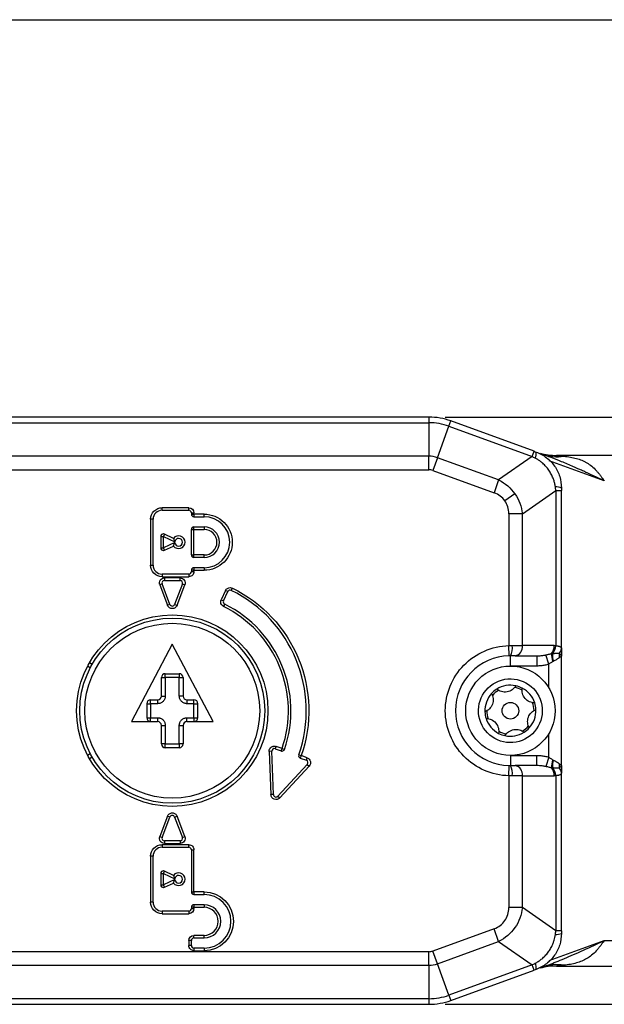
# Model space of a CAD drawing. Header units: millimetres. Extents: x 0 to 559, y 0 to 432.
# Tile 7 of 23: x 138 to 184, y 355 to 432. Entities that reach past the tile are written whole.
import ezdxf

# ---------------------------------------------------------------- set-up
doc = ezdxf.new("R2010")
doc.units = ezdxf.units.MM
doc.layers.add('DIMENSIONS', color=140, linetype='Continuous', lineweight=25)
doc.styles.add('SLDTEXTSTYLE0', font='TXT', dxfattribs={"width": 0.75})
doc.dimstyles.new('SLDDIMSTYLE0', dxfattribs={"dimtxt": 5.5, "dimasz": 3.81, "dimexe": 0, "dimexo": 0.0625, "dimgap": 1.375, "dimtad": 0, "dimtih": 1, "dimtoh": 1, "dimdec": 1, "dimrnd": 1e-09, "dimzin": 4, "dimdsep": 46, "dimtxsty": 'SLDTEXTSTYLE0', "dimsah": 1, "dimcen": 0.09, "dimadec": 0, "dimazin": 1, "dimtfac": 1, "dimtdec": 1, "dimtofl": 0, "dimtmove": 0, "dimatfit": 3, "dimfxl": 0, "dimfrac": 2, "dimtolj": 1, "dimtzin": 12, "dimarcsym": 0})

# ---------------------------------------------------------------- blocks, each defined once
blk = doc.blocks.new('_D_7')
at = {"layer": 'DIMENSIONS'}
for p, q in [((171.393, 400.666), (298.751, 400.666)), ((295.576, 400.666), (295.576, 386.704)), ((288.464, 378.475), (286.788, 378.475)), ((286.788, 378.475), (286.788, 369.744)), ((302.687, 378.475), (304.363, 378.475)), ((304.363, 378.475), (304.363, 369.744)), ((286.788, 369.744), (288.464, 369.744)), ((304.363, 369.744), (302.687, 369.744)), ((295.576, 354.666), (295.576, 368.627)), ((171.393, 354.666), (298.751, 354.666))]:
    blk.add_line(p, q, dxfattribs=at)
for points in [[(295.576, 400.666), (294.989, 396.856), (296.162, 396.856)], [(295.576, 354.666), (296.162, 358.476), (294.989, 358.476)]]:
    blk.add_solid(points, dxfattribs=at)
at = {"layer": 'DIMENSIONS', "char_height": 5.5, "attachment_point": 1, "style": 'SLDTEXTSTYLE0'}
for s, insert in [('46.0', (288.464, 386.682)), ('1.81', (288.464, 376.834))]:
    blk.add_mtext(s, dxfattribs=dict(at, insert=insert))

msp = doc.modelspace()

# ---------------------------------------------------------------- linework, layer by layer
at = {"color": 7, "linetype": 'Continuous'}
msp.add_line((0, 431.8), (558.8, 431.8), dxfattribs=at)
for p, q in [((170.123, 400.666), (76.364, 400.666)), ((170.123, 400.666), (170.123, 400.226)), ((171.683, 399.951), (171.833, 400.364)), ((178.354, 397.99), (171.833, 400.364)), ((76.594, 400.226), (170.123, 400.226)), ((170.123, 400.226), (170.123, 397.605)), ((170.786, 397.488), (171.683, 399.951)), ((171.683, 399.951), (178.204, 397.578)), ((170.123, 397.605), (135.883, 397.605)), ((170.123, 396.544), (170.123, 397.605)), ((170.786, 397.488), (170.423, 396.491)), ((175.583, 395.742), (170.786, 397.488)), ((178.204, 397.578), (175.583, 395.742)), ((178.204, 397.578), (178.354, 397.99)), ((186.004, 397.666), (180.128, 397.666)), ((136.978, 396.544), (170.123, 396.544)), ((170.423, 396.491), (175.22, 394.745)), ((183.865, 395.666), (179.551, 397.236)), ((175.583, 395.742), (175.22, 394.745)), ((176.858, 394.655), (176.079, 394.109)), ((177.444, 393.084), (180.065, 394.92)), ((180.065, 394.92), (180.065, 382.756)), ((180.065, 394.92), (180.504, 394.92)), ((180.504, 382.525), (180.504, 394.92)), ((151.304, 393.566), (149.204, 393.566)), ((149.204, 393.366), (149.204, 393.566)), ((151.304, 393.366), (151.304, 393.566)), ((148.304, 392.666), (148.304, 389.066)), ((148.504, 392.666), (148.304, 392.666)), ((148.504, 389.066), (148.504, 392.666)), ((149.204, 393.366), (151.304, 393.366)), ((151.504, 393.166), (151.504, 393.066)), ((151.504, 393.166), (151.704, 393.166)), ((151.504, 393.066), (151.704, 393.066)), ((151.704, 393.066), (151.704, 393.166)), ((152.504, 393.066), (151.704, 393.066)), ((151.704, 393.066), (151.704, 392.866)), ((151.704, 392.866), (152.504, 392.866)), ((152.504, 392.866), (152.504, 393.066)), ((176.383, 393.084), (176.383, 382.764)), ((177.444, 393.084), (176.383, 393.084)), ((177.444, 382.766), (177.444, 393.084)), ((151.504, 389.866), (151.504, 391.866)), ((151.504, 391.866), (151.704, 391.866)), ((151.704, 392.066), (152.504, 392.066)), ((151.704, 391.866), (151.704, 392.066)), ((151.704, 389.866), (151.704, 391.866)), ((151.704, 391.866), (152.504, 391.866)), ((152.504, 392.066), (152.504, 391.866)), ((149.104, 391.316), (149.304, 391.316)), ((149.104, 391.316), (149.104, 390.416)), ((149.389, 391.497), (149.304, 391.316)), ((149.304, 390.416), (149.304, 391.316)), ((149.304, 391.316), (150.206, 390.895)), ((150.103, 391.164), (149.389, 391.497)), ((149.104, 390.416), (149.304, 390.416)), ((150.206, 390.836), (149.304, 390.416)), ((149.389, 390.234), (149.304, 390.416)), ((149.389, 390.234), (150.103, 390.567)), ((151.504, 389.866), (151.704, 389.866)), ((152.504, 389.866), (151.704, 389.866)), ((151.704, 389.666), (151.704, 389.866)), ((152.504, 389.666), (151.704, 389.666)), ((152.504, 389.666), (152.504, 389.866)), ((148.304, 389.066), (148.504, 389.066)), ((151.704, 388.866), (151.704, 388.666)), ((152.504, 388.866), (151.704, 388.866)), ((152.504, 388.866), (152.504, 388.666)), ((151.304, 388.366), (149.204, 388.366)), ((149.204, 388.366), (149.204, 388.166)), ((149.204, 388.166), (151.304, 388.166)), ((150.614, 388.066), (149.395, 388.066)), ((149.395, 388.066), (149.395, 387.866)), ((150.614, 387.866), (150.614, 388.066)), ((151.304, 388.366), (151.304, 388.166)), ((151.504, 388.666), (151.504, 388.566)), ((151.704, 388.666), (151.504, 388.666)), ((151.504, 388.566), (151.704, 388.566)), ((151.704, 388.566), (151.704, 388.666)), ((151.704, 388.666), (152.504, 388.666)), ((149.208, 387.594), (149.021, 387.523)), ((149.021, 387.523), (149.631, 385.923)), ((149.817, 385.994), (149.208, 387.594)), ((149.395, 387.866), (150.614, 387.866)), ((150.801, 387.594), (150.191, 385.994)), ((150.378, 385.923), (150.988, 387.523)), ((150.801, 387.594), (150.988, 387.523)), ((154.626, 387.094), (154.714, 387.273)), ((154.175, 387.083), (153.837, 386.358)), ((154.018, 386.274), (154.357, 386.999)), ((154.357, 386.999), (154.175, 387.083)), ((149.817, 385.994), (149.631, 385.923)), ((150.191, 385.994), (150.378, 385.923)), ((153.837, 386.358), (154.018, 386.274)), ((154.111, 386.01), (154.023, 385.83)), ((150.004, 382.866), (146.804, 376.816)), ((153.204, 376.816), (150.004, 382.866)), ((176.402, 381.964), (176.383, 382.764)), ((176.643, 382.766), (177.444, 382.766)), ((179.939, 382.766), (177.444, 382.766)), ((176.504, 381.166), (176.504, 381.966)), ((176.878, 381.966), (178.573, 381.966)), ((178.573, 381.966), (178.573, 381.166)), ((179.504, 381.307), (179.272, 382.036)), ((180.504, 373.366), (180.504, 381.966)), ((143.581, 381.028), (143.364, 381.153)), ((143.726, 381.291), (143.509, 381.416)), ((178.573, 381.166), (176.504, 381.166)), ((179.504, 379.468), (179.504, 381.307)), ((149.454, 380.566), (150.554, 380.566)), ((149.454, 380.266), (149.454, 380.566)), ((150.554, 380.566), (150.554, 380.266)), ((149.154, 378.816), (149.154, 380.266)), ((149.154, 380.266), (149.454, 380.266)), ((149.454, 380.266), (149.454, 378.816)), ((150.554, 380.266), (149.454, 380.266)), ((150.554, 380.266), (150.854, 380.266)), ((150.554, 378.816), (150.554, 380.266)), ((150.854, 380.266), (150.854, 378.816)), ((149.154, 378.816), (149.454, 378.816)), ((150.854, 378.816), (150.554, 378.816)), ((148.004, 378.216), (148.004, 377.116)), ((148.004, 378.216), (148.304, 378.216)), ((148.304, 378.516), (148.854, 378.516)), ((148.304, 378.216), (148.304, 378.516)), ((148.854, 378.216), (148.304, 378.216)), ((148.304, 378.216), (148.304, 377.116)), ((148.854, 378.516), (148.854, 378.216)), ((151.154, 378.516), (151.704, 378.516)), ((151.154, 378.516), (151.154, 378.216)), ((151.704, 378.216), (151.154, 378.216)), ((151.704, 378.216), (151.704, 378.516)), ((151.704, 378.216), (152.004, 378.216)), ((151.704, 377.116), (151.704, 378.216)), ((152.004, 377.116), (152.004, 378.216)), ((146.804, 376.816), (148.854, 376.816)), ((148.004, 377.116), (148.304, 377.116)), ((148.304, 376.816), (148.304, 377.116)), ((148.304, 377.116), (148.854, 377.116)), ((148.854, 377.116), (148.854, 376.816)), ((149.154, 375.066), (149.154, 376.516)), ((149.154, 376.516), (149.454, 376.516)), ((149.454, 376.516), (149.454, 375.066)), ((150.554, 376.516), (150.854, 376.516)), ((150.554, 375.066), (150.554, 376.516)), ((150.854, 376.516), (150.854, 375.066)), ((151.154, 376.816), (151.154, 377.116)), ((151.154, 377.116), (151.704, 377.116)), ((151.154, 376.816), (153.204, 376.816)), ((151.704, 377.116), (151.704, 376.816)), ((151.704, 377.116), (152.004, 377.116)), ((179.504, 374.024), (179.504, 375.863)), ((149.454, 375.066), (149.154, 375.066)), ((149.454, 374.766), (149.454, 375.066)), ((149.454, 375.066), (150.554, 375.066)), ((150.854, 375.066), (150.554, 375.066)), ((150.554, 375.066), (150.554, 374.766)), ((158.072, 374.686), (158.141, 374.874)), ((158.608, 374.702), (158.141, 374.874)), ((143.364, 374.178), (143.581, 374.303)), ((150.554, 374.766), (149.454, 374.766)), ((157.803, 374.491), (157.603, 374.483)), ((157.603, 374.483), (157.735, 371.089)), ((157.935, 371.097), (157.803, 374.491)), ((158.072, 374.686), (158.539, 374.514)), ((158.539, 374.514), (158.608, 374.702)), ((158.608, 374.702), (158.797, 374.636)), ((159.92, 374.213), (160.109, 374.147)), ((160.109, 374.147), (160.04, 373.96)), ((160.58, 373.973), (160.109, 374.147)), ((176.504, 374.166), (176.504, 373.366)), ((176.504, 374.166), (178.573, 374.166)), ((178.573, 373.366), (178.573, 374.166)), ((143.509, 373.916), (143.726, 374.041)), ((160.588, 373.462), (158.282, 370.969)), ((160.04, 373.96), (160.511, 373.786)), ((160.511, 373.786), (160.58, 373.973)), ((160.588, 373.462), (160.735, 373.327)), ((176.383, 372.567), (176.402, 373.367)), ((178.573, 373.366), (176.878, 373.366)), ((179.504, 374.024), (179.272, 373.295)), ((158.429, 370.833), (160.735, 373.327)), ((176.383, 372.567), (176.383, 362.247)), ((177.444, 372.566), (176.643, 372.566)), ((177.444, 362.247), (177.444, 372.566)), ((177.444, 372.566), (179.939, 372.566)), ((180.065, 372.576), (180.065, 360.411)), ((180.504, 360.411), (180.504, 372.806)), ((157.935, 371.097), (157.735, 371.089)), ((158.282, 370.969), (158.429, 370.833)), ((149.631, 369.408), (149.021, 367.808)), ((149.208, 367.737), (149.817, 369.337)), ((149.817, 369.337), (149.631, 369.408)), ((150.191, 369.337), (150.378, 369.408)), ((150.191, 369.337), (150.801, 367.737)), ((150.988, 367.808), (150.378, 369.408)), ((149.021, 367.808), (149.208, 367.737)), ((151.304, 367.166), (149.204, 367.166)), ((149.204, 367.166), (149.204, 366.966)), ((149.395, 367.466), (149.395, 367.266)), ((150.614, 367.466), (149.395, 367.466)), ((149.395, 367.266), (150.614, 367.266)), ((150.614, 367.466), (150.614, 367.266)), ((150.801, 367.737), (150.988, 367.808)), ((151.304, 366.966), (151.304, 367.166)), ((149.204, 366.966), (151.304, 366.966)), ((151.504, 366.766), (151.504, 363.466)), ((151.504, 366.766), (151.704, 366.766)), ((151.704, 363.466), (151.704, 366.766)), ((148.304, 366.266), (148.304, 362.666)), ((148.504, 366.266), (148.304, 366.266)), ((148.504, 362.666), (148.504, 366.266)), ((149.104, 364.916), (149.104, 364.016)), ((149.104, 364.916), (149.304, 364.916)), ((149.304, 364.916), (149.389, 365.097)), ((149.304, 364.016), (149.304, 364.916)), ((149.304, 364.916), (150.206, 364.495)), ((150.103, 364.764), (149.389, 365.097)), ((150.206, 364.436), (149.304, 364.016)), ((149.389, 363.834), (150.103, 364.167)), ((149.104, 364.016), (149.304, 364.016)), ((149.389, 363.834), (149.304, 364.016)), ((151.504, 363.466), (151.704, 363.466)), ((152.504, 363.466), (151.704, 363.466)), ((151.704, 363.466), (151.704, 363.266)), ((152.504, 363.266), (152.504, 363.466)), ((148.504, 362.666), (148.304, 362.666)), ((151.704, 363.266), (152.504, 363.266)), ((151.304, 361.966), (149.204, 361.966)), ((149.204, 361.966), (149.204, 361.766)), ((149.204, 361.766), (151.304, 361.766)), ((151.304, 361.966), (151.304, 361.766)), ((151.504, 362.266), (151.504, 362.166)), ((151.704, 362.266), (151.504, 362.266)), ((151.504, 362.166), (151.704, 362.166)), ((152.504, 362.466), (151.704, 362.466)), ((151.704, 362.466), (151.704, 362.266)), ((151.704, 362.166), (151.704, 362.266)), ((151.704, 362.266), (152.504, 362.266)), ((152.504, 362.466), (152.504, 362.266)), ((177.444, 362.247), (176.383, 362.247)), ((180.065, 360.411), (177.444, 362.247)), ((175.22, 360.586), (170.423, 358.84)), ((175.583, 359.589), (175.22, 360.586)), ((180.504, 360.411), (180.065, 360.411)), ((151.304, 359.666), (151.304, 359.266)), ((151.504, 359.666), (151.304, 359.666)), ((151.504, 359.266), (151.504, 359.666)), ((152.504, 360.066), (151.704, 360.066)), ((151.704, 359.866), (151.704, 360.066)), ((151.704, 359.866), (152.504, 359.866)), ((152.504, 359.866), (152.504, 360.066)), ((170.786, 357.843), (175.583, 359.589)), ((175.583, 359.589), (178.204, 357.754)), ((179.551, 358.095), (183.865, 359.666)), ((183.865, 359.666), (186.004, 359.666)), ((170.123, 358.787), (136.978, 358.787)), ((151.504, 359.266), (151.304, 359.266)), ((151.704, 359.066), (151.704, 358.866)), ((152.504, 359.066), (151.704, 359.066)), ((151.704, 358.866), (152.504, 358.866)), ((152.504, 359.066), (152.504, 358.866)), ((170.123, 357.726), (170.123, 358.787)), ((170.786, 357.843), (170.423, 358.84)), ((135.883, 357.726), (170.123, 357.726)), ((170.123, 357.726), (170.123, 355.105)), ((171.683, 355.38), (170.786, 357.843)), ((178.204, 357.754), (171.683, 355.38)), ((171.833, 354.967), (178.354, 357.341)), ((178.354, 357.341), (178.204, 357.754)), ((180.128, 357.666), (186.004, 357.666)), ((170.123, 355.105), (76.594, 355.105)), ((170.123, 355.105), (170.123, 354.666)), ((171.683, 355.38), (171.833, 354.967)), ((76.364, 354.666), (170.123, 354.666))]:
    msp.add_line(p, q)
for centre, radius in [((150.004, 377.666), 7.5), ((150.004, 377.666), 7.25), ((150.004, 377.666), 6.85), ((176.504, 377.666), 3.5), ((176.504, 377.666), 0.65)]:
    msp.add_circle(centre, radius)
for centre, radius, start, end in [((170.123, 395.666), 5, 70, 90), ((170.123, 395.666), 4.561, 70, 90), ((170.123, 395.666), 1.939, 70, 90), ((177.562, 397.842), 0.972, 336.32979, 4.99839), ((180.128, 402.666), 5, 254.97555, 270), ((180.139, 400.95), 3.392, 250.26677, 279.58476), ((180.094, 394.227), 0.972, 65.00161, 93.67021), ((149.204, 392.666), 0.7, 90, 180), ((151.304, 393.166), 0.2, 0, 90), ((151.704, 393.066), 0.2, 180, 270), ((152.504, 390.866), 2, 270, 90), ((151.704, 391.866), 0.2, 90, 180), ((152.504, 390.866), 1.2, 270, 90), ((149.304, 391.316), 0.2, 90, 180), ((149.304, 391.316), 0.2, 65, 90), ((150.504, 390.866), 0.5, 216.61844, 143.38156), ((149.304, 390.416), 0.2, 180, 270), ((149.304, 390.416), 0.2, 270, 295), ((151.704, 389.866), 0.2, 180, 270), ((149.204, 389.066), 0.7, 180, 270), ((151.704, 388.666), 0.2, 90, 180), ((151.304, 388.566), 0.2, 270, 0), ((149.395, 387.666), 0.2, 90, 200.86154), ((150.614, 387.666), 0.2, 339.13846, 90), ((154.538, 386.914), 0.2, 63.88739, 155), ((150.004, 377.666), 10.5, 340.80302, 63.88739), ((150.004, 386.066), 0.2, 200.86154, 339.13846), ((154.2, 386.189), 0.2, 155, 243.79368), ((150.004, 377.666), 9.3, 340.99136, 63.79368), ((175.385, 382.572), 1.273, 331.56829, 8.76664), ((176.737, 382.666), 0.714, 281.42175, 8.04947), ((178.987, 382.741), 0.952, 320.9121, 1.50135), ((179.045, 382.82), 1.022, 318.46576, 356.38968), ((179.059, 382.823), 1.02, 318.15798, 356.14793), ((176.504, 377.666), 4.3, 91.3631, 268.6369), ((181.196, 382.05), 1.472, 176.46469, 201.28113), ((181.302, 381.924), 1.508, 171.67276, 195.18334), ((181.288, 381.92), 1.487, 171.37271, 195.15144), ((181.142, 381.954), 0.825, 164.75328, 189.57162), ((180.002, 382.537), 0.502, 313.25238, 358.66558), ((149.454, 380.266), 0.3, 90, 180), ((150.554, 380.266), 0.3, 0, 90), ((176.504, 377.666), 2, 77.7816, 122.44489), ((176.504, 377.666), 2, 62.44489, 77.7816), ((148.854, 378.816), 0.3, 270, 0), ((151.154, 378.816), 0.3, 180, 270), ((176.504, 377.666), 2, 137.7816, 182.44489), ((176.504, 377.666), 2, 122.44489, 137.7816), ((176.504, 377.666), 1.85, 120.46625, 139.76024), ((176.504, 377.666), 1.85, 60.46625, 79.76024), ((176.504, 377.666), 2, 17.7816, 62.44489), ((148.304, 378.216), 0.3, 90, 180), ((151.704, 378.216), 0.3, 0, 90), ((176.504, 377.666), 1.85, 0.46625, 19.76024), ((176.504, 377.666), 2, 2.44489, 17.7816), ((176.504, 377.666), 2, 182.44489, 197.7816), ((176.504, 377.666), 1.85, 180.46625, 199.76024), ((176.504, 377.666), 2, 317.7816, 2.44489), ((148.304, 377.116), 0.3, 180, 270), ((148.854, 376.516), 0.3, 0, 90), ((151.154, 376.516), 0.3, 90, 180), ((151.704, 377.116), 0.3, 270, 0), ((176.504, 377.666), 2, 197.7816, 242.44489), ((176.504, 377.666), 1.85, 300.46625, 319.76024), ((176.504, 377.666), 2, 242.44489, 257.7816), ((176.504, 377.666), 1.85, 240.46625, 259.76024), ((176.504, 377.666), 2, 257.7816, 302.44489), ((176.504, 377.666), 2, 302.44489, 317.7816), ((149.454, 375.066), 0.3, 180, 270), ((150.554, 375.066), 0.3, 270, 0), ((158.003, 374.499), 0.2, 69.73201, 182.23201), ((158.608, 374.702), 0.2, 249.73201, 270), ((158.608, 374.702), 0.2, 270, 340.99136), ((160.109, 374.147), 0.2, 160.80302, 249.73201), ((160.442, 373.598), 0.2, 317.23201, 69.73201), ((175.385, 372.76), 1.273, 351.23336, 28.43171), ((176.737, 372.666), 0.714, 351.95053, 78.57825), ((181.196, 373.282), 1.472, 158.71887, 183.53531), ((181.302, 373.408), 1.508, 164.81666, 188.32724), ((181.288, 373.411), 1.487, 164.84856, 188.62729), ((181.142, 373.377), 0.825, 170.42838, 195.24672), ((178.987, 372.591), 0.952, 358.49865, 39.0879), ((179.045, 372.511), 1.022, 3.61032, 41.53424), ((179.059, 372.508), 1.02, 3.85207, 41.84202), ((180.002, 372.794), 0.502, 1.33442, 46.74762), ((158.135, 371.104), 0.2, 182.23201, 317.23201), ((150.004, 369.266), 0.2, 20.86154, 159.13846), ((149.395, 367.666), 0.2, 159.13846, 270), ((150.614, 367.666), 0.2, 270, 20.86154), ((149.204, 366.266), 0.7, 90, 180), ((151.304, 366.766), 0.2, 0, 90), ((149.304, 364.916), 0.2, 90, 180), ((149.304, 364.916), 0.2, 65, 90), ((150.504, 364.466), 0.5, 216.61844, 143.38156), ((149.304, 364.016), 0.2, 180, 270), ((149.304, 364.016), 0.2, 270, 295), ((151.704, 363.466), 0.2, 180, 270), ((149.204, 362.666), 0.7, 180, 270), ((152.504, 361.166), 2.1, 270, 90), ((151.304, 362.166), 0.2, 270, 0), ((151.704, 362.266), 0.2, 90, 180), ((152.504, 361.166), 1.3, 270, 90), ((180.094, 361.105), 0.972, 266.32979, 294.99839), ((151.704, 359.666), 0.2, 90, 180), ((151.704, 359.266), 0.2, 180, 270), ((170.123, 359.666), 1.939, 270, 290), ((177.562, 357.489), 0.972, 355.00161, 23.67021), ((180.128, 352.666), 5, 90, 105.02516), ((180.139, 354.381), 3.392, 80.41528, 109.73323), ((170.123, 359.666), 4.561, 270, 290), ((170.123, 359.666), 5, 270, 290)]:
    msp.add_arc(centre, radius, start, end)
for points, knots in [([(178.452, 397.452), (178.411, 397.473), (178.328, 397.515), (178.245, 397.557), (178.204, 397.578)], [0, 0, 0, 0, 0.503039, 1, 1, 1, 1]), ([(180.032, 395.196), (180.025, 395.242), (180.012, 395.333), (179.983, 395.471), (179.947, 395.609), (179.903, 395.748), (179.828, 395.951), (179.705, 396.213), (179.517, 396.518), (179.294, 396.799), (179.068, 397.026), (178.852, 397.203), (178.656, 397.34), (178.52, 397.415), (178.452, 397.452)], [0, 0, 0, 0, 0.048138, 0.0972, 0.147262, 0.198392, 0.250659, 0.374598, 0.500445, 0.626259, 0.750188, 0.836359, 0.919522, 1, 1, 1, 1]), ([(178.53, 397.926), (178.82, 397.821), (179.086, 397.675), (179.574, 397.301), (179.786, 397.079), (180.05, 396.703), (180.129, 396.569), (180.263, 396.295), (180.32, 396.154), (180.457, 395.718), (180.504, 395.408), (180.504, 395.107)], [0, 0, 0, 0, 0.25, 0.25, 0.5, 0.5, 0.625, 0.625, 0.75, 0.75, 1, 1, 1, 1]), ([(183.865, 395.666), (183.682, 395.752), (183.339, 395.914), (182.858, 396.139), (182.445, 396.33), (182.1, 396.487), (181.824, 396.612), (181.615, 396.704), (181.187, 396.892), (180.555, 397.159), (179.735, 397.484), (179.227, 397.672), (178.994, 397.758)], [0, 0, 0, 0, 0.114186, 0.21412, 0.299803, 0.371233, 0.428413, 0.47134, 0.500016, 0.693018, 0.859679, 1, 1, 1, 1]), ([(180.128, 397.666), (180.129, 397.665), (180.131, 397.665), (180.147, 397.664), (180.171, 397.661), (180.205, 397.658), (180.248, 397.653), (180.301, 397.648), (180.363, 397.641), (180.435, 397.634), (180.516, 397.625), (180.607, 397.616), (180.671, 397.609), (180.704, 397.606)], [0, 0, 0, 0, 0.056429, 0.115415, 0.179164, 0.249432, 0.327539, 0.414447, 0.510857, 0.617281, 0.734098, 0.861598, 1, 1, 1, 1]), ([(180.704, 397.606), (180.791, 397.596), (180.962, 397.577), (181.21, 397.537), (181.449, 397.489), (181.678, 397.431), (181.897, 397.363), (182.106, 397.283), (182.305, 397.193), (182.566, 397.051), (182.883, 396.829), (183.174, 396.55), (183.396, 396.295), (183.547, 396.104), (183.704, 395.891), (183.805, 395.749), (183.865, 395.666)], [0, 0, 0, 0, 0.067595, 0.13356, 0.197965, 0.260887, 0.322407, 0.38261, 0.441591, 0.499448, 0.62227, 0.749263, 0.80912, 0.874649, 0.927046, 1, 1, 1, 1]), ([(180.065, 394.92), (180.06, 394.965), (180.049, 395.058), (180.037, 395.15), (180.032, 395.196)], [0, 0, 0, 0, 0.496961, 1, 1, 1, 1]), ([(148.304, 392.666), (148.304, 392.904), (148.399, 393.133), (148.737, 393.471), (148.966, 393.566), (149.204, 393.566)], [0, 0, 0, 0, 0.5, 0.5, 1, 1, 1, 1]), ([(152.504, 393.066), (153.088, 393.066), (153.647, 392.834), (154.473, 392.009), (154.704, 391.449), (154.704, 390.282), (154.473, 389.722), (153.647, 388.897), (153.088, 388.666), (152.504, 388.666)], [0, 0, 0, 0, 0.25, 0.25, 0.5, 0.5, 0.75, 0.75, 1, 1, 1, 1]), ([(152.504, 389.866), (152.77, 389.866), (153.024, 389.971), (153.399, 390.346), (153.504, 390.6), (153.504, 391.131), (153.399, 391.385), (153.024, 391.76), (152.77, 391.866), (152.504, 391.866)], [0, 0, 0, 0, 0.25, 0.25, 0.5, 0.5, 0.75, 0.75, 1, 1, 1, 1]), ([(150.103, 391.164), (150.103, 391.163), (150.104, 391.161), (150.108, 391.147), (150.113, 391.126), (150.121, 391.099), (150.136, 391.052), (150.161, 390.981), (150.191, 390.924), (150.206, 390.895)], [0, 0, 0, 0, 0.098956, 0.19707, 0.296237, 0.397724, 0.50206, 0.753392, 1, 1, 1, 1]), ([(150.504, 391.166), (150.43, 391.166), (150.358, 391.138), (150.248, 391.038), (150.213, 390.969), (150.206, 390.895)], [0, 0, 0, 0, 0.5, 0.5, 1, 1, 1, 1]), ([(150.504, 390.566), (150.67, 390.566), (150.804, 390.7), (150.804, 391.031), (150.67, 391.166), (150.504, 391.166)], [0, 0, 0, 0, 0.5, 0.5, 1, 1, 1, 1]), ([(150.103, 390.567), (150.103, 390.568), (150.104, 390.57), (150.107, 390.583), (150.112, 390.603), (150.12, 390.63), (150.135, 390.677), (150.16, 390.748), (150.19, 390.806), (150.206, 390.836)], [0, 0, 0, 0, 0.093176, 0.188184, 0.2869, 0.391003, 0.501925, 0.739417, 1, 1, 1, 1]), ([(150.206, 390.836), (150.213, 390.762), (150.248, 390.693), (150.358, 390.593), (150.43, 390.566), (150.504, 390.566)], [0, 0, 0, 0, 0.5, 0.5, 1, 1, 1, 1]), ([(149.204, 388.166), (148.966, 388.166), (148.737, 388.26), (148.399, 388.598), (148.304, 388.827), (148.304, 389.066)], [0, 0, 0, 0, 0.5, 0.5, 1, 1, 1, 1]), ([(149.021, 387.523), (148.974, 387.646), (148.991, 387.784), (149.14, 388.001), (149.263, 388.066), (149.395, 388.066)], [0, 0, 0, 0, 0.5, 0.5, 1, 1, 1, 1]), ([(150.614, 388.066), (150.746, 388.066), (150.869, 388.001), (151.018, 387.784), (151.035, 387.646), (150.988, 387.523)], [0, 0, 0, 0, 0.5, 0.5, 1, 1, 1, 1]), ([(151.704, 388.566), (151.704, 388.459), (151.662, 388.358), (151.512, 388.208), (151.41, 388.166), (151.304, 388.166)], [0, 0, 0, 0, 0.5, 0.5, 1, 1, 1, 1]), ([(154.175, 387.083), (154.207, 387.152), (154.259, 387.211), (154.387, 387.293), (154.462, 387.314), (154.538, 387.314)], [0, 0, 0, 0, 0.5, 0.5, 1, 1, 1, 1]), ([(154.714, 387.273), (157.062, 386.123), (158.907, 384.152), (160.895, 379.315), (160.969, 376.616), (160.109, 374.147)], [0, 0, 0, 0, 0.5, 0.5, 1, 1, 1, 1]), ([(150.378, 385.923), (150.349, 385.847), (150.298, 385.782), (150.165, 385.69), (150.085, 385.666), (149.923, 385.666), (149.844, 385.69), (149.711, 385.782), (149.659, 385.847), (149.631, 385.923)], [0, 0, 0, 0, 0.25, 0.25, 0.5, 0.5, 0.75, 0.75, 1, 1, 1, 1]), ([(154.023, 385.83), (153.929, 385.876), (153.857, 385.958), (153.788, 386.155), (153.793, 386.263), (153.837, 386.358)], [0, 0, 0, 0, 0.5, 0.5, 1, 1, 1, 1]), ([(158.608, 374.702), (159.33, 376.797), (159.262, 379.083), (157.574, 383.181), (156.011, 384.852), (154.023, 385.83)], [0, 0, 0, 0, 0.5, 0.5, 1, 1, 1, 1]), ([(176.383, 372.567), (175.052, 372.599), (173.786, 373.15), (171.925, 375.055), (171.404, 376.334), (171.404, 378.997), (171.925, 380.276), (173.786, 382.181), (175.052, 382.732), (176.383, 382.764)], [0, 0, 0, 0, 0.25, 0.25, 0.5, 0.5, 0.75, 0.75, 1, 1, 1, 1]), ([(180.076, 382.755), (180.102, 382.752), (180.155, 382.748), (180.224, 382.738), (180.285, 382.726), (180.337, 382.712), (180.381, 382.696), (180.417, 382.678), (180.446, 382.658), (180.469, 382.636), (180.486, 382.611), (180.497, 382.585), (180.503, 382.557), (180.504, 382.536), (180.504, 382.525)], [0, 0, 0, 0, 0.098337, 0.193768, 0.286337, 0.376089, 0.463074, 0.54735, 0.628976, 0.708022, 0.784561, 0.858675, 0.930455, 1, 1, 1, 1]), ([(178.573, 381.966), (178.633, 381.966), (178.748, 381.968), (178.908, 381.98), (179.048, 381.997), (179.167, 382.015), (179.239, 382.03), (179.272, 382.036)], [0, 0, 0, 0, 0.257832, 0.486742, 0.686734, 0.857815, 1, 1, 1, 1]), ([(179.272, 382.036), (179.31, 382.045), (179.387, 382.062), (179.5, 382.088), (179.614, 382.115), (179.688, 382.132), (179.726, 382.14)], [0, 0, 0, 0, 0.240423, 0.48683, 0.739833, 1, 1, 1, 1]), ([(179.726, 382.14), (179.74, 382.141), (179.768, 382.144), (179.796, 382.143), (179.81, 382.142)], [0, 0, 0, 0, 0.5107131, 1, 1, 1, 1]), ([(179.818, 382.143), (179.848, 382.147), (179.907, 382.155), (179.987, 382.164), (180.058, 382.17), (180.12, 382.174), (180.174, 382.177), (180.22, 382.177), (180.259, 382.177), (180.293, 382.175), (180.322, 382.173), (180.338, 382.172), (180.346, 382.171)], [0, 0, 0, 0, 0.132987, 0.258995, 0.37753, 0.488217, 0.591157, 0.686946, 0.775652, 0.857327, 0.93206, 1, 1, 1, 1]), ([(180.329, 381.817), (180.311, 381.802), (180.273, 381.77), (180.201, 381.719), (180.108, 381.662), (179.992, 381.599), (179.901, 381.555), (179.853, 381.531)], [0, 0, 0, 0, 0.147036, 0.320545, 0.520541, 0.747026, 1, 1, 1, 1]), ([(180.504, 381.966), (180.503, 381.959), (180.502, 381.947), (180.49, 381.931), (180.475, 381.917), (180.452, 381.898), (180.417, 381.875), (180.37, 381.849), (180.341, 381.826), (180.329, 381.817)], [0, 0, 0, 0, 0.1597965, 0.2963632, 0.4096964, 0.499796, 0.7191258, 0.8856135, 1, 1, 1, 1]), ([(180.346, 382.171), (180.349, 382.161), (180.355, 382.14), (180.372, 382.113), (180.392, 382.086), (180.42, 382.06), (180.459, 382.03), (180.488, 382.004), (180.5, 381.985), (180.503, 381.975), (180.504, 381.97), (180.504, 381.968), (180.504, 381.968), (180.504, 381.968), (180.504, 381.968), (180.504, 381.968), (180.504, 381.968), (180.504, 381.968), (180.504, 381.968), (180.504, 381.968), (180.504, 381.968), (180.504, 381.968), (180.504, 381.968), (180.504, 381.968), (180.504, 381.967), (180.504, 381.967), (180.504, 381.967), (180.504, 381.967), (180.504, 381.967), (180.504, 381.967), (180.504, 381.967), (180.504, 381.967), (180.504, 381.967), (180.504, 381.967), (180.504, 381.967), (180.504, 381.967), (180.504, 381.967), (180.504, 381.967), (180.504, 381.967), (180.504, 381.967), (180.504, 381.967), (180.504, 381.967), (180.504, 381.967), (180.504, 381.967), (180.504, 381.967), (180.504, 381.967), (180.504, 381.967), (180.504, 381.967), (180.504, 381.967), (180.504, 381.967), (180.504, 381.967), (180.504, 381.967), (180.504, 381.967), (180.504, 381.967), (180.504, 381.967), (180.504, 381.967), (180.504, 381.967), (180.504, 381.967), (180.504, 381.967), (180.504, 381.967), (180.504, 381.967), (180.504, 381.967), (180.504, 381.967), (180.504, 381.967), (180.504, 381.967), (180.504, 381.967), (180.504, 381.967), (180.504, 381.967), (180.504, 381.967), (180.504, 381.967), (180.504, 381.967), (180.504, 381.967), (180.504, 381.967), (180.504, 381.967), (180.504, 381.967), (180.504, 381.967), (180.504, 381.967), (180.504, 381.967), (180.504, 381.967), (180.504, 381.967), (180.504, 381.967), (180.504, 381.967), (180.504, 381.967), (180.504, 381.967), (180.504, 381.967), (180.504, 381.967), (180.504, 381.967), (180.504, 381.967), (180.504, 381.967), (180.504, 381.967), (180.504, 381.966), (180.504, 381.966), (180.504, 381.966)], [0, 0, 0, 0, 0.07353, 0.155809, 0.249889, 0.352092, 0.499748, 0.750384, 0.875493, 0.937836, 0.968942, 0.984487, 0.984547, 0.984608, 0.984669, 0.984729, 0.98479, 0.98485, 0.984911, 0.984972, 0.985032, 0.985093, 0.985153, 0.985214, 0.985275, 0.985335, 0.985396, 0.985457, 0.985517, 0.985578, 0.985638, 0.985699, 0.98576, 0.98582, 0.985881, 0.985941, 0.986002, 0.986063, 0.986123, 0.986184, 0.986244, 0.986305, 0.986366, 0.986426, 0.986487, 0.986548, 0.986608, 0.986669, 0.986729, 0.98679, 0.986851, 0.986911, 0.986972, 0.987032, 0.987093, 0.987154, 0.987214, 0.987275, 0.987335, 0.987396, 0.987457, 0.987517, 0.987578, 0.987638, 0.987699, 0.98776, 0.98782, 0.987881, 0.987941, 0.988002, 0.988063, 0.988123, 0.988184, 0.988245, 0.988305, 0.988366, 0.988426, 0.988487, 0.988548, 0.988608, 0.988669, 0.988729, 0.98879, 0.988851, 0.988911, 0.988972, 0.989023, 0.989093, 0.989335, 0.990305, 0.992244, 1, 1, 1, 1]), ([(180.504, 382.525), (180.504, 382.449), (180.504, 382.36), (180.504, 382.169), (180.504, 382.067), (180.504, 381.966)], [0, 0, 0, 0, 0.5, 0.5, 1, 1, 1, 1]), ([(179.504, 381.307), (179.455, 381.292), (179.355, 381.262), (179.203, 381.227), (179.049, 381.2), (178.893, 381.18), (178.734, 381.168), (178.627, 381.166), (178.573, 381.166)], [0, 0, 0, 0, 0.1643, 0.328943, 0.494388, 0.661088, 0.829482, 1, 1, 1, 1]), ([(179.824, 381.515), (179.81, 381.506), (179.759, 381.471), (179.677, 381.416), (179.585, 381.355), (179.529, 381.322), (179.504, 381.307)], [0, 0, 0, 0, 0.134215, 0.499937, 0.774624, 1, 1, 1, 1]), ([(176.943, 375.204), (175.585, 374.962), (174.285, 375.868), (173.801, 378.585), (174.707, 379.884), (176.065, 380.127)], [0, 0, 0, 0, 0.5, 0.5, 1, 1, 1, 1]), ([(176.928, 379.62), (176.858, 379.502), (176.764, 379.397), (176.531, 379.23), (176.391, 379.169), (176.091, 379.115), (175.939, 379.124), (175.662, 379.2), (175.538, 379.266), (175.431, 379.353)], [0, 0, 0, 0, 0.25, 0.25, 0.5, 0.5, 0.75, 0.75, 1, 1, 1, 1]), ([(176.065, 380.127), (176.718, 380.243), (177.39, 380.095), (178.478, 379.337), (178.849, 378.757), (179.082, 377.452), (178.934, 376.78), (178.176, 375.692), (177.596, 375.321), (176.943, 375.204)], [0, 0, 0, 0, 0.25, 0.25, 0.5, 0.5, 0.75, 0.75, 1, 1, 1, 1]), ([(149.454, 378.816), (149.453, 378.79), (149.452, 378.74), (149.437, 378.666), (149.409, 378.579), (149.36, 378.484), (149.282, 378.389), (149.186, 378.31), (149.08, 378.256), (148.968, 378.222), (148.892, 378.218), (148.854, 378.216)], [0, 0, 0, 0, 0.08014, 0.159766, 0.240153, 0.369839, 0.500093, 0.629779, 0.760034, 0.879879, 1, 1, 1, 1]), ([(151.154, 378.216), (151.129, 378.216), (151.079, 378.218), (151.005, 378.233), (150.918, 378.261), (150.823, 378.31), (150.727, 378.388), (150.649, 378.484), (150.594, 378.59), (150.56, 378.702), (150.556, 378.778), (150.554, 378.816)], [0, 0, 0, 0, 0.0801404, 0.1597659, 0.240153, 0.3698387, 0.5000935, 0.6297794, 0.7600344, 0.8798785, 1, 1, 1, 1]), ([(175.023, 379.009), (175.091, 378.89), (175.135, 378.756), (175.163, 378.471), (175.145, 378.319), (175.044, 378.036), (174.959, 377.906), (174.755, 377.704), (174.635, 377.629), (174.506, 377.58)], [0, 0, 0, 0, 0.25, 0.25, 0.5, 0.5, 0.75, 0.75, 1, 1, 1, 1]), ([(178.409, 378.276), (178.272, 378.277), (178.134, 378.306), (177.873, 378.425), (177.75, 378.516), (177.556, 378.745), (177.485, 378.884), (177.413, 379.162), (177.407, 379.303), (177.43, 379.439)], [0, 0, 0, 0, 0.25, 0.25, 0.5, 0.5, 0.75, 0.75, 1, 1, 1, 1]), ([(177.986, 376.322), (177.918, 376.441), (177.874, 376.575), (177.846, 376.86), (177.863, 377.012), (177.965, 377.295), (178.05, 377.425), (178.254, 377.627), (178.374, 377.702), (178.503, 377.751)], [0, 0, 0, 0, 0.25, 0.25, 0.5, 0.5, 0.75, 0.75, 1, 1, 1, 1]), ([(148.854, 377.116), (148.88, 377.115), (148.93, 377.113), (149.004, 377.098), (149.091, 377.07), (149.186, 377.021), (149.281, 376.943), (149.36, 376.847), (149.414, 376.741), (149.448, 376.629), (149.452, 376.553), (149.454, 376.516)], [0, 0, 0, 0, 0.08014, 0.159766, 0.240153, 0.369839, 0.500093, 0.629779, 0.760034, 0.879879, 1, 1, 1, 1]), ([(150.554, 376.516), (150.555, 376.541), (150.557, 376.591), (150.572, 376.665), (150.6, 376.752), (150.649, 376.847), (150.727, 376.943), (150.822, 377.021), (150.929, 377.075), (151.041, 377.11), (151.117, 377.114), (151.154, 377.116)], [0, 0, 0, 0, 0.08014, 0.159766, 0.240153, 0.369839, 0.500093, 0.629779, 0.760034, 0.879879, 1, 1, 1, 1]), ([(174.6, 377.055), (174.737, 377.054), (174.875, 377.025), (175.136, 376.906), (175.259, 376.815), (175.453, 376.586), (175.523, 376.447), (175.596, 376.17), (175.601, 376.028), (175.579, 375.892)], [0, 0, 0, 0, 0.25, 0.25, 0.5, 0.5, 0.75, 0.75, 1, 1, 1, 1]), ([(176.081, 375.711), (176.151, 375.829), (176.245, 375.934), (176.478, 376.101), (176.617, 376.162), (176.918, 376.216), (177.07, 376.207), (177.347, 376.131), (177.471, 376.065), (177.577, 375.978)], [0, 0, 0, 0, 0.25, 0.25, 0.5, 0.5, 0.75, 0.75, 1, 1, 1, 1]), ([(157.603, 374.483), (157.599, 374.592), (157.639, 374.698), (157.79, 374.854), (157.894, 374.899), (158.003, 374.899)], [0, 0, 0, 0, 0.5, 0.5, 1, 1, 1, 1]), ([(178.573, 374.166), (178.627, 374.165), (178.734, 374.163), (178.893, 374.151), (179.049, 374.132), (179.203, 374.104), (179.355, 374.069), (179.455, 374.039), (179.504, 374.024)], [0, 0, 0, 0, 0.1705181, 0.3389124, 0.5056115, 0.6710569, 0.8357003, 1, 1, 1, 1]), ([(160.58, 373.973), (160.705, 373.927), (160.799, 373.821), (160.862, 373.561), (160.826, 373.425), (160.735, 373.327)], [0, 0, 0, 0, 0.5, 0.5, 1, 1, 1, 1]), ([(179.272, 373.295), (179.23, 373.303), (179.135, 373.322), (178.977, 373.344), (178.786, 373.362), (178.647, 373.364), (178.573, 373.366)], [0, 0, 0, 0, 0.182248, 0.409652, 0.682233, 1, 1, 1, 1]), ([(179.504, 374.024), (179.529, 374.009), (179.585, 373.976), (179.677, 373.915), (179.759, 373.861), (179.81, 373.825), (179.824, 373.816)], [0, 0, 0, 0, 0.2253701, 0.5000631, 0.8658636, 1, 1, 1, 1]), ([(179.853, 373.8), (179.884, 373.785), (179.943, 373.756), (180.025, 373.714), (180.097, 373.675), (180.159, 373.638), (180.213, 373.603), (180.258, 373.572), (180.297, 373.542), (180.318, 373.523), (180.329, 373.514)], [0, 0, 0, 0, 0.161242, 0.312126, 0.452652, 0.582821, 0.702637, 0.812102, 0.911221, 1, 1, 1, 1]), ([(180.329, 373.514), (180.337, 373.508), (180.357, 373.492), (180.39, 373.472), (180.427, 373.449), (180.462, 373.425), (180.496, 373.397), (180.501, 373.377), (180.504, 373.366)], [0, 0, 0, 0, 0.080999, 0.191139, 0.33088, 0.500432, 0.703846, 1, 1, 1, 1]), ([(180.504, 373.366), (180.504, 373.349), (180.493, 373.33), (180.461, 373.293), (180.44, 373.274), (180.385, 373.222), (180.357, 373.19), (180.346, 373.16)], [0, 0, 0, 0, 0.25, 0.25, 0.5, 0.5, 1, 1, 1, 1]), ([(180.504, 373.366), (180.504, 373.264), (180.504, 373.162), (180.504, 372.971), (180.504, 372.883), (180.504, 372.806)], [0, 0, 0, 0, 0.5, 0.5, 1, 1, 1, 1]), ([(179.726, 373.191), (179.688, 373.199), (179.614, 373.216), (179.5, 373.243), (179.387, 373.27), (179.31, 373.286), (179.272, 373.295)], [0, 0, 0, 0, 0.260167, 0.51317, 0.759577, 1, 1, 1, 1]), ([(179.81, 373.189), (179.797, 373.189), (179.769, 373.188), (179.74, 373.19), (179.726, 373.191)], [0, 0, 0, 0, 0.48098, 1, 1, 1, 1]), ([(180.346, 373.16), (180.329, 373.159), (180.292, 373.155), (180.218, 373.153), (180.118, 373.156), (179.985, 373.167), (179.876, 373.181), (179.818, 373.188)], [0, 0, 0, 0, 0.142728, 0.313153, 0.511897, 0.741095, 1, 1, 1, 1]), ([(180.504, 372.806), (180.504, 372.792), (180.502, 372.764), (180.49, 372.728), (180.47, 372.695), (180.438, 372.666), (180.394, 372.64), (180.337, 372.618), (180.266, 372.601), (180.18, 372.586), (180.111, 372.58), (180.076, 372.576)], [0, 0, 0, 0, 0.093222, 0.190476, 0.291987, 0.397953, 0.508548, 0.623923, 0.744213, 0.869538, 1, 1, 1, 1]), ([(158.429, 370.833), (158.375, 370.775), (158.305, 370.734), (158.151, 370.697), (158.071, 370.702), (157.922, 370.756), (157.858, 370.805), (157.765, 370.933), (157.738, 371.01), (157.735, 371.089)], [0, 0, 0, 0, 0.25, 0.25, 0.5, 0.5, 0.75, 0.75, 1, 1, 1, 1]), ([(149.631, 369.408), (149.659, 369.484), (149.711, 369.549), (149.844, 369.641), (149.923, 369.666), (150.004, 369.666)], [0, 0, 0, 0, 0.5, 0.5, 1, 1, 1, 1]), ([(150.004, 369.666), (150.085, 369.666), (150.165, 369.641), (150.298, 369.549), (150.349, 369.484), (150.378, 369.408)], [0, 0, 0, 0, 0.5, 0.5, 1, 1, 1, 1]), ([(149.395, 367.266), (149.263, 367.266), (149.14, 367.33), (148.991, 367.547), (148.974, 367.685), (149.021, 367.808)], [0, 0, 0, 0, 0.5, 0.5, 1, 1, 1, 1]), ([(150.988, 367.808), (151.035, 367.685), (151.018, 367.547), (150.869, 367.33), (150.746, 367.266), (150.614, 367.266)], [0, 0, 0, 0, 0.5, 0.5, 1, 1, 1, 1]), ([(151.304, 367.166), (151.41, 367.166), (151.512, 367.123), (151.662, 366.973), (151.704, 366.872), (151.704, 366.766)], [0, 0, 0, 0, 0.5, 0.5, 1, 1, 1, 1]), ([(150.103, 364.764), (150.103, 364.763), (150.104, 364.761), (150.108, 364.747), (150.113, 364.726), (150.121, 364.699), (150.136, 364.652), (150.161, 364.581), (150.191, 364.524), (150.206, 364.495)], [0, 0, 0, 0, 0.098956, 0.19707, 0.296237, 0.397724, 0.50206, 0.753392, 1, 1, 1, 1]), ([(150.103, 364.167), (150.103, 364.168), (150.104, 364.17), (150.107, 364.183), (150.112, 364.203), (150.12, 364.23), (150.135, 364.277), (150.16, 364.348), (150.19, 364.406), (150.206, 364.436)], [0, 0, 0, 0, 0.0931763, 0.1881838, 0.2869002, 0.3910029, 0.5019249, 0.7394173, 1, 1, 1, 1]), ([(150.504, 364.766), (150.43, 364.766), (150.358, 364.738), (150.248, 364.638), (150.213, 364.569), (150.206, 364.495)], [0, 0, 0, 0, 0.5, 0.5, 1, 1, 1, 1]), ([(150.206, 364.436), (150.213, 364.362), (150.248, 364.293), (150.358, 364.193), (150.43, 364.166), (150.504, 364.166)], [0, 0, 0, 0, 0.5, 0.5, 1, 1, 1, 1]), ([(150.504, 364.166), (150.67, 364.166), (150.804, 364.3), (150.804, 364.631), (150.67, 364.766), (150.504, 364.766)], [0, 0, 0, 0, 0.5, 0.5, 1, 1, 1, 1]), ([(152.504, 363.466), (153.774, 363.466), (154.804, 362.435), (154.804, 359.896), (153.774, 358.866), (152.504, 358.866)], [0, 0, 0, 0, 0.5, 0.5, 1, 1, 1, 1]), ([(149.204, 361.766), (148.966, 361.766), (148.737, 361.86), (148.399, 362.198), (148.304, 362.427), (148.304, 362.666)], [0, 0, 0, 0, 0.5, 0.5, 1, 1, 1, 1]), ([(152.504, 360.066), (153.111, 360.066), (153.604, 360.558), (153.604, 361.773), (153.111, 362.266), (152.504, 362.266)], [0, 0, 0, 0, 0.5, 0.5, 1, 1, 1, 1]), ([(175.22, 360.586), (175.585, 360.719), (175.88, 360.937), (176.279, 361.507), (176.383, 361.858), (176.383, 362.247)], [0, 0, 0, 0, 0.5, 0.5, 1, 1, 1, 1]), ([(177.444, 362.247), (177.378, 361.671), (177.177, 361.133), (176.538, 360.22), (176.101, 359.848), (175.583, 359.589)], [0, 0, 0, 0, 0.5, 0.5, 1, 1, 1, 1]), ([(180.504, 360.224), (180.504, 359.916), (180.458, 359.616), (180.273, 359.03), (180.138, 358.754), (179.874, 358.378), (179.776, 358.258), (179.564, 358.038), (179.451, 357.936), (179.088, 357.658), (178.813, 357.508), (178.53, 357.405)], [0, 0, 0, 0, 0.25, 0.25, 0.5, 0.5, 0.625, 0.625, 0.75, 0.75, 1, 1, 1, 1]), ([(180.032, 360.135), (180.037, 360.181), (180.049, 360.274), (180.06, 360.366), (180.065, 360.411)], [0, 0, 0, 0, 0.503039, 1, 1, 1, 1]), ([(178.452, 357.88), (178.493, 357.901), (178.574, 357.945), (178.694, 358.019), (178.811, 358.1), (178.927, 358.189), (179.092, 358.329), (179.296, 358.534), (179.518, 358.815), (179.707, 359.121), (179.843, 359.411), (179.935, 359.675), (179.996, 359.905), (180.02, 360.059), (180.032, 360.135)], [0, 0, 0, 0, 0.048138, 0.0972, 0.147262, 0.198392, 0.250659, 0.374598, 0.500445, 0.626259, 0.750188, 0.836359, 0.919522, 1, 1, 1, 1]), ([(178.994, 357.574), (179.164, 357.636), (179.53, 357.77), (180.11, 357.995), (180.76, 358.258), (181.479, 358.565), (182.523, 359.033), (183.324, 359.411), (183.865, 359.666)], [0, 0, 0, 0, 0.102771, 0.220362, 0.352773, 0.500007, 0.662705, 1, 1, 1, 1]), ([(183.865, 359.666), (183.834, 359.623), (183.777, 359.542), (183.695, 359.429), (183.622, 359.33), (183.522, 359.197), (183.395, 359.036), (183.174, 358.78), (182.882, 358.502), (182.506, 358.238), (182.105, 358.039), (181.675, 357.893), (181.207, 357.787), (180.874, 357.746), (180.704, 357.725)], [0, 0, 0, 0, 0.037599, 0.071052, 0.100359, 0.125521, 0.191703, 0.250809, 0.377797, 0.500654, 0.617441, 0.739132, 0.866442, 1, 1, 1, 1]), ([(151.704, 358.866), (151.598, 358.866), (151.497, 358.908), (151.347, 359.058), (151.304, 359.159), (151.304, 359.266)], [0, 0, 0, 0, 0.5, 0.5, 1, 1, 1, 1]), ([(178.204, 357.754), (178.245, 357.774), (178.328, 357.816), (178.411, 357.858), (178.452, 357.88)], [0, 0, 0, 0, 0.4969609, 1, 1, 1, 1]), ([(180.704, 357.725), (180.653, 357.72), (180.557, 357.71), (180.427, 357.697), (180.32, 357.685), (180.236, 357.677), (180.176, 357.67), (180.136, 357.666), (180.131, 357.666), (180.128, 357.666)], [0, 0, 0, 0, 0.212709, 0.398779, 0.559297, 0.695961, 0.811521, 0.910507, 1, 1, 1, 1])]:
    msp.add_open_spline(points, degree=3, knots=knots)
for points in [[(178.354, 397.99), (178.412, 397.969), (178.471, 397.948), (178.53, 397.926)], [(170.423, 396.491), (170.327, 396.526), (170.225, 396.544), (170.123, 396.544)], [(175.583, 395.742), (176.102, 395.483), (176.538, 395.111), (176.858, 394.655)], [(180.504, 395.107), (180.504, 395.044), (180.504, 394.981), (180.504, 394.92)], [(176.079, 394.109), (175.879, 394.395), (175.585, 394.612), (175.22, 394.745)], [(176.858, 394.655), (177.178, 394.198), (177.378, 393.66), (177.444, 393.084)], [(151.304, 393.566), (151.525, 393.566), (151.704, 393.386), (151.704, 393.166)], [(176.383, 393.084), (176.383, 393.473), (176.279, 393.824), (176.079, 394.109)], [(154.538, 387.314), (154.599, 387.314), (154.659, 387.3), (154.714, 387.273)], [(176.383, 382.764), (176.47, 382.765), (176.557, 382.765), (176.643, 382.766)], [(179.939, 382.766), (179.98, 382.766), (180.022, 382.762), (180.065, 382.756)], [(180.065, 382.756), (180.069, 382.755), (180.072, 382.755), (180.076, 382.755)], [(176.504, 381.966), (176.471, 381.966), (176.436, 381.965), (176.402, 381.964)], [(176.878, 381.966), (176.776, 381.966), (176.646, 381.966), (176.504, 381.966)], [(179.81, 382.142), (179.813, 382.142), (179.815, 382.143), (179.818, 382.143)], [(179.847, 381.528), (179.839, 381.524), (179.831, 381.52), (179.824, 381.515)], [(179.853, 381.531), (179.851, 381.53), (179.849, 381.529), (179.847, 381.528)], [(158.003, 374.899), (158.05, 374.899), (158.097, 374.89), (158.141, 374.874)], [(176.402, 373.367), (176.436, 373.366), (176.471, 373.366), (176.504, 373.366)], [(176.504, 373.366), (176.646, 373.366), (176.776, 373.366), (176.878, 373.366)], [(179.824, 373.816), (179.831, 373.812), (179.839, 373.807), (179.847, 373.803)], [(179.847, 373.803), (179.849, 373.802), (179.851, 373.801), (179.853, 373.8)], [(176.643, 372.566), (176.557, 372.566), (176.47, 372.567), (176.383, 372.567)], [(179.818, 373.188), (179.815, 373.188), (179.813, 373.189), (179.81, 373.189)], [(180.065, 372.576), (180.022, 372.569), (179.98, 372.566), (179.939, 372.566)], [(180.076, 372.576), (180.072, 372.576), (180.069, 372.576), (180.065, 372.576)], [(148.304, 366.266), (148.304, 366.762), (148.708, 367.166), (149.204, 367.166)], [(151.704, 362.166), (151.704, 361.945), (151.525, 361.766), (151.304, 361.766)], [(180.504, 360.411), (180.504, 360.35), (180.504, 360.287), (180.504, 360.224)], [(151.304, 359.666), (151.304, 359.886), (151.484, 360.066), (151.704, 360.066)], [(170.123, 358.787), (170.225, 358.787), (170.327, 358.805), (170.423, 358.84)], [(178.53, 357.405), (178.471, 357.383), (178.412, 357.362), (178.354, 357.341)]]:
    msp.add_open_spline(points, degree=3)

# ---------------------------------------------------------------- dimensions: what is measured, and where the dimension line sits
at = {"layer": 'DIMENSIONS'}
dim = msp.add_linear_dim(base=(295.576, 354.666), p1=(170.123, 400.666), p2=(170.123, 354.666), angle=90, dimstyle='SLDDIMSTYLE0', dxfattribs=at)
dim.commit()
dim.dimension.update_dxf_attribs({"geometry": '_D_7', "text_midpoint": (295.576, 377.666), "dimtype": 160})

doc.saveas('drawing.dxf')
